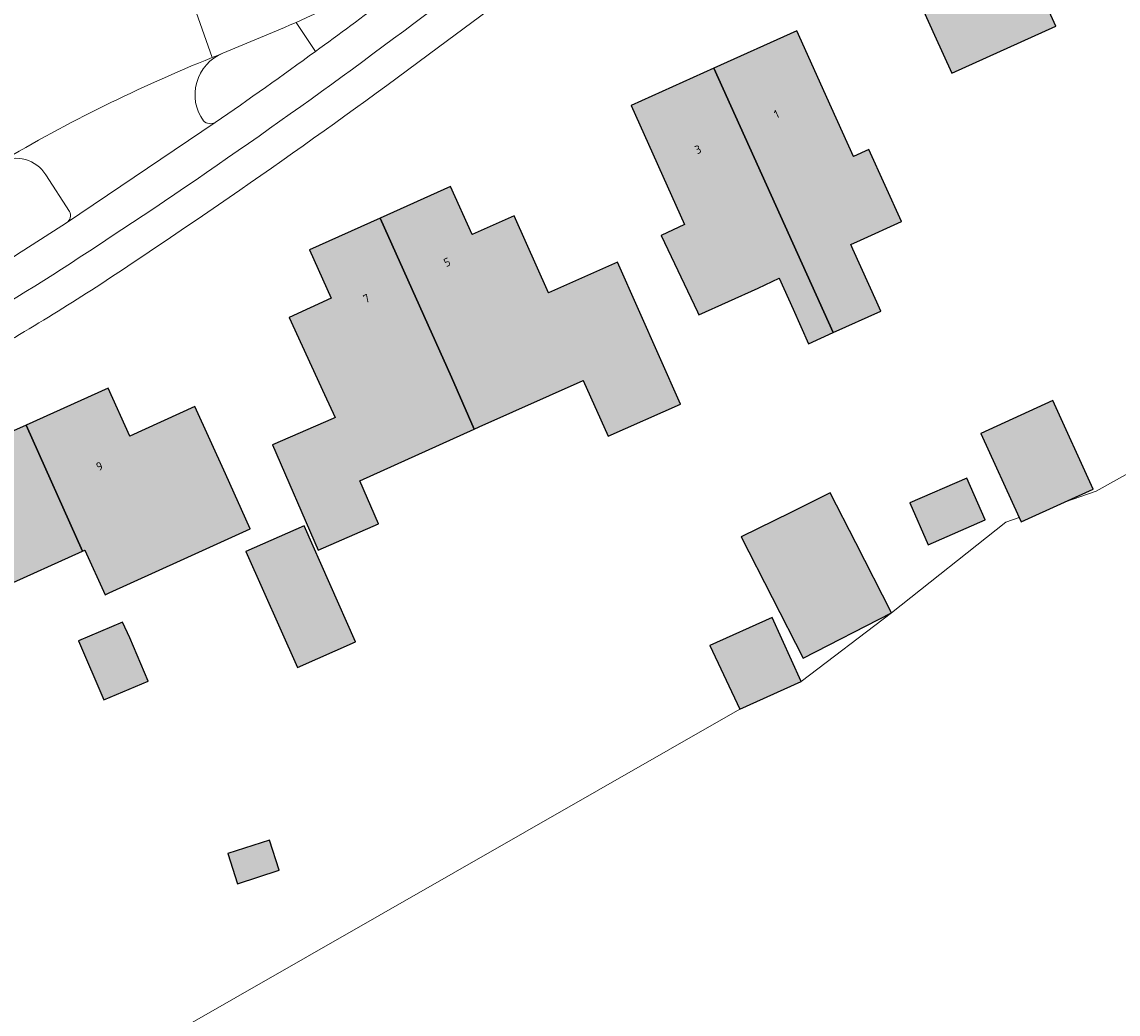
# Model space of a CAD drawing. Header units: metres. Extents: x 195286 to 196278, y 327273 to 327838.
# Tile 24 of 46: x 195825 to 195890, y 327493 to 327551. Entities that reach past the tile are written whole.
import ezdxf
from ezdxf.enums import TextEntityAlignment as Align

# ---------------------------------------------------------------- set-up
doc = ezdxf.new("R2010")
doc.units = ezdxf.units.M
for name, color, linetype, lineweight in [('B-WE-OG-BEBOUWING-GV', 250, 'Continuous', 25), ('B-WE-OG-BEBOUWING-T18', 1, 'Continuous', 25), ('B-WE-OG-TERREIN_BEGROEID-GV', 253, 'Continuous', 9), ('B-WE-OG-TERREIN_ERF-GV', 253, 'Continuous', 9), ('B-WE-VH-GESLOTENVERHARDING_ASFALT-GV', 253, 'Continuous', 9), ('B-WE-VH-OPENVERHARDING_BETONSTRAATSTEEN-GV', 253, 'Continuous', 9), ('B-WE-VH-TEGEL-GV', 253, 'Continuous', 9)]:
    doc.layers.add(name, color=color, linetype=linetype, lineweight=lineweight)
doc.layers.add('B-WE-OG-BEBOUWING-V', color=7, linetype='Continuous', lineweight=5, true_color=0xfff3f2)
doc.styles.add('NLCS-ISO-M200-T18', font='NLCS-ISO.ttf', dxfattribs={"height": 0.36})

msp = doc.modelspace()

# ---------------------------------------------------------------- hatches: boundary and pattern name
at = {"layer": 'B-WE-OG-BEBOUWING-V'}
for points in [[(195879.102, 327550.694), (195880.118, 327548.443), (195886.28, 327551.231), (195883.108, 327558.243), (195882.596, 327558.011), (195881.861, 327559.636), (195884.135, 327560.664), (195885.528, 327557.586), (195889.225, 327559.258), (195889.029, 327559.693), (195888.892, 327559.631), (195883.652, 327571.161), (195877.583, 327568.403), (195879.292, 327564.689), (195877.176, 327563.734), (195880.355, 327556.745), (195877.045, 327555.251)], [(195873.009, 327546.399), (195870.954, 327550.957), (195866.055, 327548.749), (195873.105, 327533.107), (195875.926, 327534.379), (195875.684, 327534.917), (195874.272, 327538.048), (195874.15, 327538.319), (195874.72, 327538.576), (195877.14, 327539.668), (195875.217, 327543.936), (195874.305, 327543.525)], [(195870.735, 327534.488), (195871.653, 327532.453), (195873.105, 327533.107), (195866.055, 327548.749), (195861.155, 327546.54), (195864.312, 327539.507), (195862.925, 327538.843), (195865.087, 327534.334), (195865.167, 327534.156), (195868.678, 327535.739), (195869.917, 327536.326)], [(195846.309, 327539.872), (195850.536, 327530.482), (195851.88, 327527.397), (195852.17, 327527.528), (195858.329, 327530.274), (195859.799, 327526.976), (195864.075, 327528.882), (195860.357, 327537.264), (195856.278, 327535.455), (195854.242, 327540.022), (195851.751, 327538.912), (195850.471, 327541.746)], [(195850.536, 327530.482), (195846.309, 327539.872), (195842.146, 327537.998), (195843.42, 327535.142), (195840.929, 327533.994), (195843.023, 327529.453), (195843.656, 327528.081), (195843.531, 327528.023), (195839.958, 327526.481), (195842.647, 327520.251), (195846.22, 327521.793), (195845.119, 327524.344), (195851.88, 327527.397)], [(195825.374, 327527.64), (195828.72, 327520.19), (195828.844, 327520.247), (195830.045, 327517.6), (195830.299, 327517.715), (195834.505, 327519.623), (195838.638, 327521.497), (195837.163, 327524.749), (195835.354, 327528.738), (195831.504, 327526.992), (195830.234, 327529.823)], [(195884.114, 327522.179), (195884.231, 327521.923), (195886.792, 327523.091), (195888.477, 327523.859), (195886.093, 327529.086), (195881.847, 327527.15)], [(195825.374, 327527.64), (195820.514, 327525.458), (195821.861, 327522.457), (195819.353, 327521.33), (195821.401, 327516.769), (195821.701, 327516.102), (195824.342, 327517.3), (195824.001, 327518.051), (195828.72, 327520.19)], [(195878.726, 327520.558), (195882.094, 327522.028), (195881.011, 327524.507), (195877.644, 327523.037)], [(195876.564, 327516.53), (195874.445, 327520.671), (195872.931, 327523.629), (195870.604, 327522.478), (195867.665, 327521.025), (195871.335, 327513.854)], [(195841.82, 327521.687), (195838.38, 327520.161), (195841.424, 327513.299), (195844.865, 327514.826)], [(195831.089, 327515.983), (195828.477, 327514.886), (195829.972, 327511.387), (195832.595, 327512.499), (195831.511, 327515.057)], [(195867.593, 327510.839), (195871.203, 327512.487), (195869.491, 327516.265), (195865.813, 327514.598)], [(195837.3, 327502.298), (195837.87, 327500.52), (195840.346, 327501.314), (195839.776, 327503.092)]]:
    msp.add_hatch(color=256, dxfattribs=at).paths.add_polyline_path(points)

# ---------------------------------------------------------------- linework, layer by layer
at = {"layer": 'B-WE-OG-BEBOUWING-GV'}
for points in [[(195879.102, 327550.694), (195880.118, 327548.443), (195886.28, 327551.231), (195883.108, 327558.243), (195882.596, 327558.011), (195881.861, 327559.636), (195884.135, 327560.664), (195885.528, 327557.586), (195889.225, 327559.258), (195889.029, 327559.693), (195888.892, 327559.631), (195883.652, 327571.161), (195877.583, 327568.403), (195879.292, 327564.689), (195877.176, 327563.734), (195880.355, 327556.745), (195877.045, 327555.251)], [(195873.009, 327546.399), (195870.954, 327550.957), (195866.055, 327548.749), (195873.105, 327533.107), (195875.926, 327534.379), (195875.684, 327534.917), (195874.272, 327538.048), (195874.15, 327538.319), (195874.72, 327538.576), (195877.14, 327539.668), (195875.217, 327543.936), (195874.305, 327543.525)], [(195870.735, 327534.488), (195871.653, 327532.453), (195873.105, 327533.107), (195866.055, 327548.749), (195861.155, 327546.54), (195864.312, 327539.507), (195862.925, 327538.843), (195865.087, 327534.334), (195865.167, 327534.156), (195868.678, 327535.739), (195869.917, 327536.326)], [(195846.309, 327539.872), (195850.536, 327530.482), (195851.88, 327527.397), (195852.17, 327527.528), (195858.329, 327530.274), (195859.799, 327526.976), (195864.075, 327528.882), (195860.357, 327537.264), (195856.278, 327535.455), (195854.242, 327540.022), (195851.751, 327538.912), (195850.471, 327541.746)], [(195850.536, 327530.482), (195846.309, 327539.872), (195842.146, 327537.998), (195843.42, 327535.142), (195840.929, 327533.994), (195843.023, 327529.453), (195843.656, 327528.081), (195843.531, 327528.023), (195839.958, 327526.481), (195842.647, 327520.251), (195846.22, 327521.793), (195845.119, 327524.344), (195851.88, 327527.397)], [(195825.374, 327527.64), (195828.72, 327520.19), (195828.844, 327520.247), (195830.045, 327517.6), (195830.299, 327517.715), (195834.505, 327519.623), (195838.638, 327521.497), (195837.163, 327524.749), (195835.354, 327528.738), (195831.504, 327526.992), (195830.234, 327529.823)], [(195884.114, 327522.179), (195884.231, 327521.923), (195886.792, 327523.091), (195888.477, 327523.859), (195886.093, 327529.086), (195881.847, 327527.15)], [(195825.374, 327527.64), (195820.514, 327525.458), (195821.861, 327522.457), (195819.353, 327521.33), (195821.401, 327516.769), (195821.701, 327516.102), (195824.342, 327517.3), (195824.001, 327518.051), (195828.72, 327520.19)], [(195878.726, 327520.558), (195882.094, 327522.028), (195881.011, 327524.507), (195877.644, 327523.037)], [(195876.564, 327516.53), (195874.445, 327520.671), (195872.931, 327523.629), (195870.604, 327522.478), (195867.665, 327521.025), (195871.335, 327513.854)], [(195841.82, 327521.687), (195838.38, 327520.161), (195841.424, 327513.299), (195844.865, 327514.826)], [(195831.089, 327515.983), (195828.477, 327514.886), (195829.972, 327511.387), (195832.595, 327512.499), (195831.511, 327515.057)], [(195867.593, 327510.839), (195871.203, 327512.487), (195869.491, 327516.265), (195865.813, 327514.598)], [(195837.3, 327502.298), (195837.87, 327500.52), (195840.346, 327501.314), (195839.776, 327503.092)]]:
    msp.add_lwpolyline(points, close=True, dxfattribs=at)
at = {"layer": 'B-WE-OG-TERREIN_BEGROEID-GV'}
for points in [[(195841.344, 327551.449), (195841.002, 327551.298), (195840.661, 327551.15)], [(195827.937, 327540.273), (195826.541, 327542.433)], [(195825.24, 327537.977), (195827.773, 327539.589)]]:
    msp.add_lwpolyline(points, dxfattribs=at)
for points in [[(195837.012, 327549.622, 0.485594), (195835.864, 327545.626)], [(195827.773, 327539.589, 0.381339), (195827.937, 327540.273)]]:
    msp.add_lwpolyline(points, format="xyb", dxfattribs=at)
at = {"layer": 'B-WE-OG-TERREIN_ERF-GV'}
for points in [[(195894.05, 327561.964), (195889.029, 327559.693), (195889.225, 327559.258), (195885.528, 327557.586), (195884.135, 327560.664), (195881.861, 327559.636), (195882.596, 327558.011), (195883.108, 327558.243), (195886.28, 327551.231), (195880.118, 327548.443), (195879.102, 327550.694), (195877.045, 327555.251), (195880.355, 327556.745), (195877.176, 327563.734), (195879.292, 327564.689), (195877.583, 327568.403), (195883.652, 327571.161), (195883.556, 327571.379), (195890.116, 327574.322)], [(195775.379, 327460.266), (195797.068, 327471.443), (195793.966, 327478.655), (195803.908, 327483.183), (195807.223, 327476.422), (195829.299, 327488.949), (195867.593, 327510.839), (195865.813, 327514.598), (195869.491, 327516.265), (195871.203, 327512.487), (195876.564, 327516.53), (195883.315, 327521.907), (195884.114, 327522.179), (195881.847, 327527.15), (195886.093, 327529.086), (195888.477, 327523.859), (195886.792, 327523.091), (195888.651, 327523.724), (195913.341, 327537.482), (195911.3, 327541.603)]]:
    msp.add_lwpolyline(points, dxfattribs=at)
for points in [[(195866.055, 327548.749), (195870.954, 327550.957), (195873.009, 327546.399), (195874.305, 327543.525), (195875.217, 327543.936), (195877.14, 327539.668), (195874.72, 327538.576), (195874.15, 327538.319), (195874.272, 327538.048), (195875.684, 327534.917), (195875.926, 327534.379), (195873.105, 327533.107), (195871.653, 327532.453), (195870.735, 327534.488), (195869.917, 327536.326), (195868.678, 327535.739), (195865.167, 327534.156), (195865.087, 327534.334), (195862.925, 327538.843), (195864.312, 327539.507), (195861.155, 327546.54)], [(195843.023, 327529.453), (195840.929, 327533.994), (195843.42, 327535.142), (195842.146, 327537.998), (195846.309, 327539.872), (195850.471, 327541.746), (195851.751, 327538.912), (195854.242, 327540.022), (195856.278, 327535.455), (195860.357, 327537.264), (195864.075, 327528.882), (195859.799, 327526.976), (195858.329, 327530.274), (195852.17, 327527.528), (195851.88, 327527.397), (195845.119, 327524.344), (195846.22, 327521.793), (195842.647, 327520.251), (195839.958, 327526.481), (195843.531, 327528.023), (195843.656, 327528.081)], [(195821.401, 327516.769), (195819.353, 327521.33), (195821.861, 327522.457), (195820.514, 327525.458), (195825.374, 327527.64), (195830.234, 327529.823), (195831.504, 327526.992), (195835.354, 327528.738), (195837.163, 327524.749), (195838.638, 327521.497), (195834.505, 327519.623), (195830.299, 327517.715), (195830.045, 327517.6), (195828.844, 327520.247), (195828.72, 327520.19), (195824.001, 327518.051), (195824.342, 327517.3), (195821.701, 327516.102)], [(195878.726, 327520.558), (195877.644, 327523.037), (195881.011, 327524.507), (195882.094, 327522.028)], [(195876.564, 327516.53), (195871.335, 327513.854), (195867.665, 327521.025), (195870.604, 327522.478), (195872.931, 327523.629), (195874.445, 327520.671)], [(195841.82, 327521.687), (195844.865, 327514.826), (195841.424, 327513.299), (195838.38, 327520.161)], [(195828.477, 327514.886), (195831.089, 327515.983), (195831.511, 327515.057), (195832.595, 327512.499), (195829.972, 327511.387)], [(195837.3, 327502.298), (195839.776, 327503.092), (195840.346, 327501.314), (195837.87, 327500.52)]]:
    msp.add_lwpolyline(points, close=True, dxfattribs=at)
for points in [[(195849.771, 327549.98, -0.014457), (195829.799, 327535.981)], [(195829.799, 327535.981, -0.019525), (195820.647, 327530.526)]]:
    msp.add_lwpolyline(points, format="xyb", dxfattribs=at)
at = {"layer": 'B-WE-VH-GESLOTENVERHARDING_ASFALT-GV'}
for points in [[(195836.377, 327549.37), (195835.195, 327552.717)], [(195836.693, 327549.496), (195837.012, 327549.622), (195840.661, 327551.15)]]:
    msp.add_lwpolyline(points, dxfattribs=at)
msp.add_lwpolyline([(195823.839, 327543.183, -0.038257), (195836.377, 327549.37)], format="xyb", dxfattribs=at)
at = {"layer": 'B-WE-VH-OPENVERHARDING_BETONSTRAATSTEEN-GV'}
for points in [[(195848.314, 327551.394), (195855.464, 327556.74)], [(195841.344, 327551.449), (195842.495, 327549.733)], [(195836.693, 327549.496), (195836.377, 327549.37)], [(195827.773, 327539.589), (195836.558, 327545.523)]]:
    msp.add_lwpolyline(points, dxfattribs=at)
for points in [[(195846.052, 327553.827, -0.024082), (195841.344, 327551.449)], [(195846.671, 327552.824, -0.004314), (195842.495, 327549.733)], [(195828.523, 327537.539, 0.016959), (195848.314, 327551.394)], [(195842.495, 327549.733, -0.005956), (195836.558, 327545.523)], [(195836.558, 327545.523, -0.313057), (195835.864, 327545.626)], [(195823.839, 327543.183, -0.394342), (195826.541, 327542.433)], [(195825.24, 327537.977, -0.017404), (195820.085, 327534.922)], [(195819.959, 327532.399, 0.020639), (195828.523, 327537.539)]]:
    msp.add_lwpolyline(points, format="xyb", dxfattribs=at)
at = {"layer": 'B-WE-VH-TEGEL-GV'}
msp.add_lwpolyline([(195849.771, 327549.98), (195856.665, 327555.116)], dxfattribs=at)

# ---------------------------------------------------------------- texts
at = {"layer": 'B-WE-OG-BEBOUWING-T18', "style": 'NLCS-ISO-M200-T18'}
for s, rotation, p in [('1', 24.2, (195869.753, 327546.028)), ('3', 24.2, (195865.11, 327543.935)), ('5', 24.2, (195850.275, 327537.271)), ('7', 24.2, (195845.504, 327535.123)), ('9', 24.1, (195829.717, 327525.206))]:
    msp.add_text(s, height=0.5, rotation=rotation, dxfattribs=at).set_placement(p, align=Align.MIDDLE)

doc.saveas('drawing.dxf')
